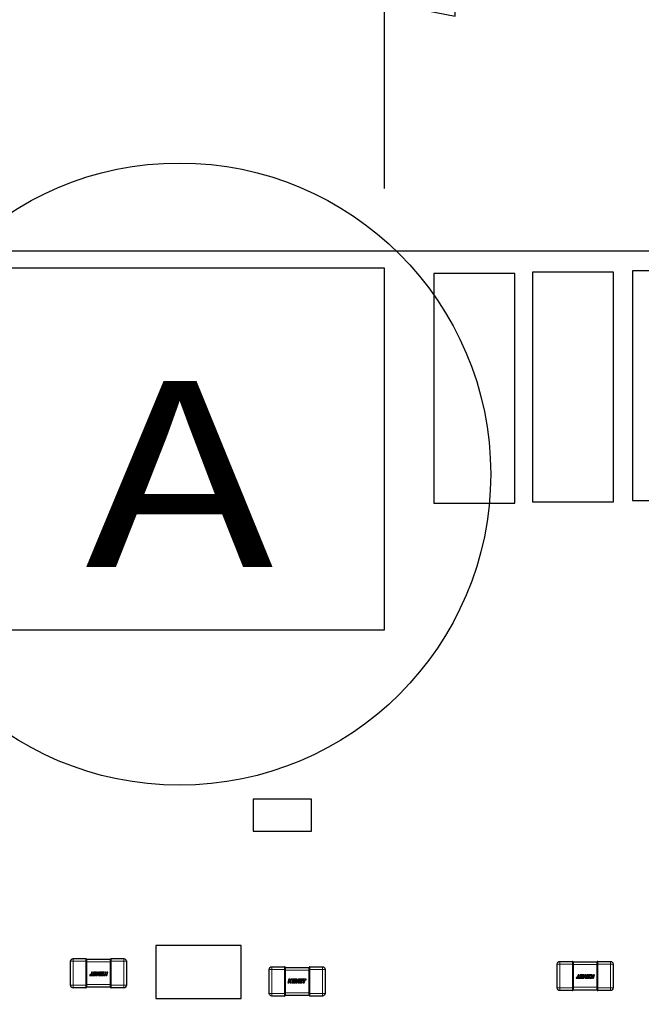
# Model space of a CAD drawing. Header units: millimetres. Extents: x 4 to 585, y 130 to 416.
# Tile 8 of 100: x 103 to 115, y 277 to 296. Entities that reach past the tile are written whole.
import ezdxf

# ---------------------------------------------------------------- set-up
doc = ezdxf.new("R2010")
doc.units = ezdxf.units.MM
doc.header["$LTSCALE"] = 0.75
for name, color, linetype, lineweight in [('Annotations', 7, 'Continuous', 13), ('Dimensions', 7, 'Continuous', 13), ('Visible', 7, 'Continuous', 25), ('Visible Narrow', 7, 'Continuous', 13)]:
    doc.layers.add(name, color=color, linetype=linetype, lineweight=lineweight)
doc.styles.get("Standard").update_dxf_attribs({"font": 'cour.ttf'})
doc.dimstyles.new('ISO-25', dxfattribs={"dimtxt": 2.5, "dimasz": 2.5, "dimexe": 1.5, "dimexo": 1.5, "dimgap": 1, "dimtad": 1, "dimdec": 1, "dimdsep": 46, "dimtxsty": 'Standard', "dimcen": 0, "dimclrd": 256, "dimclre": 256, "dimclrt": 256, "dimazin": 2, "dimtp": 0.1, "dimtm": 0.1, "dimtfac": 0.72, "dimtdec": 1, "dimtmove": 0, "dimatfit": 3, "dimfxl": 1, "dimarcsym": 0})

# ---------------------------------------------------------------- blocks, each defined once
blk = doc.blocks.new('*D59')
at = {"layer": 'Defpoints', "color": 0, "transparency": 16777216}
for p in [(145.7577, 289.494564), (157.843894, 289.472479)]:
    blk.add_point(p, dxfattribs=at)
at = {"layer": 'Dimensions', "lineweight": -2, "transparency": 16777216}
for p, q in [((147.2577, 289.494564), (150.7577, 289.494564)), ((150.7577, 289.494564), (152.843894, 289.472479)), ((152.843894, 289.472479), (168.403723, 289.472479))]:
    blk.add_line(p, q, dxfattribs=at)
at = {"layer": 'Dimensions', "transparency": 16777216, "insert": (163.623808, 291.877394), "char_height": 2.5, "attachment_point": 5}
blk.add_mtext('30.7', dxfattribs=at)
blk = doc.blocks.new('*D61')
at = {"layer": 'Defpoints', "color": 0, "transparency": 16777216}
for p in [(145.7577, 300.71712), (145.7577, 289.494564)]:
    blk.add_point(p, dxfattribs=at)
at = {"layer": 'Dimensions', "lineweight": -2, "transparency": 16777216}
blk.add_line((145.7577, 290.994564), (145.7577, 311.238487), dxfattribs=at)
at = {"layer": 'Dimensions', "transparency": 16777216, "insert": (143.352785, 306.477804), "char_height": 2.5, "attachment_point": 5, "rotation": 90}
blk.add_mtext('47.2', dxfattribs=at)
blk = doc.blocks.new('*D76')
at = {"layer": 'Defpoints', "color": 0, "transparency": 16777216}
for p in [(134.487104, 283.533671), (157.601203, 276.283685)]:
    blk.add_point(p, dxfattribs=at)
at = {"layer": 'Dimensions', "lineweight": -2, "transparency": 16777216}
for p, q in [((135.987104, 283.533671), (147.601203, 283.533671)), ((147.601203, 283.533671), (152.601203, 276.283685)), ((152.601203, 276.283685), (168.212315, 276.283685))]:
    blk.add_line(p, q, dxfattribs=at)
at = {"layer": 'Dimensions', "transparency": 16777216, "insert": (163.406759, 278.6886), "char_height": 2.5, "attachment_point": 5}
blk.add_mtext('24.7', dxfattribs=at)
blk = doc.blocks.new('*D79')
at = {"layer": 'Defpoints', "color": 0, "transparency": 16777216}
for p in [(111.151992, 300.71712), (109.8261, 290.972764)]:
    blk.add_point(p, dxfattribs=at)
at = {"layer": 'Dimensions', "lineweight": -2, "transparency": 16777216}
for p, q in [((111.151992, 295.71712), (111.151992, 311.298316)), ((109.8261, 292.472764), (109.8261, 295.972764)), ((109.8261, 295.972764), (111.151992, 295.71712))]:
    blk.add_line(p, q, dxfattribs=at)
at = {"layer": 'Dimensions', "transparency": 16777216, "insert": (108.747078, 306.507718), "char_height": 2.5, "attachment_point": 5, "rotation": 90}
blk.add_mtext('11.3', dxfattribs=at)

msp = doc.modelspace()

# ---------------------------------------------------------------- linework, layer by layer
at = {"layer": 'Annotations', "linetype": 'Continuous', "lineweight": 25}
msp.add_circle((105.971, 287.104), 5.849, dxfattribs=at)
at = {"layer": 'Visible'}
for p, q in [((147.558, 291.295, -0.021), (99.97, 291.295, -0.021)), ((109.826, 290.973, 3.005), (102.326, 290.973, 3.005)), ((109.826, 284.173, 3.005), (109.826, 290.973, 3.005)), ((112.274, 290.875, 1.905), (110.75, 290.875, 1.905)), ((110.75, 290.875, 1.905), (110.75, 286.557, 1.905)), ((112.274, 286.557, 1.905), (112.274, 290.875, 1.905)), ((114.128, 290.9, 1.905), (112.604, 290.9, 1.905)), ((112.604, 290.9, 1.905), (112.604, 286.582, 1.905)), ((114.128, 286.582, 1.905), (114.128, 290.9, 1.905)), ((116.007, 290.926, 1.905), (114.484, 290.926, 1.905)), ((114.484, 290.926, 1.905), (114.484, 286.608, 1.905)), ((114.484, 286.608, 1.905), (116.007, 286.608, 1.905)), ((110.75, 286.557, 1.905), (112.274, 286.557, 1.905)), ((112.604, 286.582, 1.905), (114.128, 286.582, 1.905)), ((102.326, 284.173, 3.005), (109.826, 284.173, 3.005)), ((108.455, 280.989, 0.555), (107.355, 280.989, 0.555)), ((107.355, 280.989, 0.555), (107.355, 280.389, 0.555)), ((108.455, 280.389, 0.555), (108.455, 280.989, 0.555)), ((107.355, 280.389, 0.555), (108.455, 280.389, 0.555)), ((107.13, 278.243, 0.405), (105.53, 278.243, 0.405)), ((105.53, 278.243, 0.405), (105.53, 277.243, 0.405)), ((107.13, 277.243, 0.405), (107.13, 278.243, 0.405)), ((103.925, 277.493, 0.505), (103.925, 277.943, 0.505)), ((103.975, 277.993, 0.505), (104.213, 277.993, 0.505)), ((104.225, 277.982, 0.493), (104.676, 277.982, 0.493)), ((104.225, 277.943, 0.543), (104.225, 277.942, 0.543)), ((104.225, 277.932, 0.544), (104.225, 277.504, 0.544)), ((104.675, 277.942, 0.543), (104.675, 277.943, 0.543)), ((104.676, 277.504, 0.544), (104.676, 277.932, 0.544)), ((104.688, 277.993, 0.505), (104.925, 277.993, 0.505)), ((104.975, 277.943, 0.505), (104.975, 277.493, 0.505)), ((113.07, 277.442, 0.505), (113.07, 277.892, 0.505)), ((113.12, 277.942, 0.505), (113.358, 277.942, 0.505)), ((113.369, 277.931, 0.493), (113.82, 277.931, 0.493)), ((113.369, 277.892, 0.543), (113.369, 277.891, 0.543)), ((113.819, 277.891, 0.543), (113.819, 277.892, 0.543)), ((113.832, 277.942, 0.505), (114.07, 277.942, 0.505)), ((114.12, 277.892, 0.505), (114.12, 277.442, 0.505)), ((104.319, 277.742, 0.546), (104.304, 277.687, 0.546)), ((104.339, 277.742, 0.546), (104.319, 277.742, 0.546)), ((104.323, 277.687, 0.546), (104.339, 277.742, 0.546)), ((104.353, 277.712, 0.546), (104.349, 277.7, 0.546)), ((104.349, 277.7, 0.546), (104.378, 277.7, 0.546)), ((104.381, 277.712, 0.546), (104.353, 277.712, 0.546)), ((104.358, 277.742, 0.546), (104.355, 277.729, 0.546)), ((104.355, 277.729, 0.546), (104.386, 277.729, 0.546)), ((104.409, 277.742, 0.546), (104.358, 277.742, 0.546)), ((104.378, 277.7, 0.546), (104.374, 277.687, 0.546)), ((104.386, 277.729, 0.546), (104.381, 277.712, 0.546)), ((104.39, 277.674, 0.546), (104.409, 277.742, 0.546)), ((104.417, 277.742, 0.546), (104.398, 277.674, 0.546)), ((104.434, 277.742, 0.546), (104.417, 277.742, 0.546)), ((104.417, 277.681, 0.546), (104.434, 277.742, 0.546)), ((104.449, 277.742, 0.546), (104.417, 277.681, 0.546)), ((104.427, 277.674, 0.546), (104.452, 277.722, 0.546)), ((104.467, 277.742, 0.546), (104.449, 277.742, 0.546)), ((104.452, 277.722, 0.546), (104.449, 277.674, 0.546)), ((104.463, 277.682, 0.546), (104.467, 277.742, 0.546)), ((104.481, 277.742, 0.546), (104.463, 277.682, 0.546)), ((104.477, 277.674, 0.546), (104.493, 277.729, 0.546)), ((104.553, 277.742, 0.546), (104.481, 277.742, 0.546)), ((104.493, 277.729, 0.546), (104.53, 277.729, 0.546)), ((104.497, 277.712, 0.546), (104.493, 277.7, 0.546)), ((104.493, 277.7, 0.546), (104.522, 277.7, 0.546)), ((104.526, 277.712, 0.546), (104.497, 277.712, 0.546)), ((104.522, 277.7, 0.546), (104.518, 277.687, 0.546)), ((104.53, 277.729, 0.546), (104.526, 277.712, 0.546)), ((104.534, 277.674, 0.546), (104.553, 277.742, 0.546)), ((104.576, 277.705, 0.546), (104.544, 277.674, 0.546)), ((104.561, 277.742, 0.546), (104.576, 277.705, 0.546)), ((104.581, 277.742, 0.546), (104.561, 277.742, 0.546)), ((104.567, 277.674, 0.546), (104.595, 277.703, 0.546)), ((104.596, 277.705, 0.546), (104.581, 277.742, 0.546)), ((104.595, 277.703, 0.546), (104.587, 277.674, 0.546)), ((104.606, 277.742, 0.546), (104.596, 277.705, 0.546)), ((104.606, 277.674, 0.546), (104.626, 277.742, 0.546)), ((104.626, 277.742, 0.546), (104.606, 277.742, 0.546)), ((107.659, 277.34, 0.505), (107.659, 277.79, 0.505)), ((107.709, 277.84, 0.505), (107.947, 277.84, 0.505)), ((107.959, 277.829, 0.493), (108.409, 277.829, 0.493)), ((107.959, 277.79, 0.543), (107.959, 277.789, 0.543)), ((107.959, 277.779, 0.544), (107.959, 277.351, 0.544)), ((108.409, 277.789, 0.543), (108.409, 277.79, 0.543)), ((108.409, 277.351, 0.544), (108.409, 277.779, 0.544)), ((108.421, 277.84, 0.505), (108.659, 277.84, 0.505)), ((108.709, 277.79, 0.505), (108.709, 277.34, 0.505)), ((113.369, 277.881, 0.544), (113.369, 277.453, 0.544)), ((113.82, 277.453, 0.544), (113.82, 277.881, 0.544)), ((104.285, 277.687, 0.546), (104.282, 277.674, 0.546)), ((104.282, 277.674, 0.546), (104.39, 277.674, 0.546)), ((104.304, 277.687, 0.546), (104.285, 277.687, 0.546)), ((104.343, 277.687, 0.546), (104.323, 277.687, 0.546)), ((104.374, 277.687, 0.546), (104.343, 277.687, 0.546)), ((104.398, 277.674, 0.546), (104.427, 277.674, 0.546)), ((104.449, 277.674, 0.546), (104.477, 277.674, 0.546)), ((104.488, 277.687, 0.546), (104.484, 277.674, 0.546)), ((104.484, 277.674, 0.546), (104.534, 277.674, 0.546)), ((104.518, 277.687, 0.546), (104.488, 277.687, 0.546)), ((104.544, 277.674, 0.546), (104.567, 277.674, 0.546)), ((104.587, 277.674, 0.546), (104.606, 277.674, 0.546)), ((108.029, 277.609, 0.546), (108.009, 277.541, 0.546)), ((108.009, 277.541, 0.546), (108.028, 277.541, 0.546)), ((108.028, 277.541, 0.546), (108.039, 277.578, 0.546)), ((108.048, 277.609, 0.546), (108.029, 277.609, 0.546)), ((108.039, 277.578, 0.546), (108.054, 277.541, 0.546)), ((108.04, 277.58, 0.546), (108.048, 277.609, 0.546)), ((108.068, 277.609, 0.546), (108.04, 277.58, 0.546)), ((108.054, 277.541, 0.546), (108.074, 277.541, 0.546)), ((108.059, 277.578, 0.546), (108.09, 277.609, 0.546)), ((108.074, 277.541, 0.546), (108.059, 277.578, 0.546)), ((108.09, 277.609, 0.546), (108.068, 277.609, 0.546)), ((108.101, 277.609, 0.546), (108.082, 277.541, 0.546)), ((108.082, 277.541, 0.546), (108.154, 277.541, 0.546)), ((108.151, 277.609, 0.546), (108.101, 277.609, 0.546)), ((108.104, 277.554, 0.546), (108.109, 277.571, 0.546)), ((108.142, 277.554, 0.546), (108.104, 277.554, 0.546)), ((108.109, 277.571, 0.546), (108.138, 277.571, 0.546)), ((108.113, 277.583, 0.546), (108.116, 277.596, 0.546)), ((108.142, 277.583, 0.546), (108.113, 277.583, 0.546)), ((108.116, 277.596, 0.546), (108.147, 277.596, 0.546)), ((108.138, 277.571, 0.546), (108.142, 277.583, 0.546)), ((108.157, 277.609, 0.546), (108.142, 277.554, 0.546)), ((108.147, 277.596, 0.546), (108.151, 277.609, 0.546)), ((108.154, 277.541, 0.546), (108.171, 277.601, 0.546)), ((108.186, 277.609, 0.546), (108.157, 277.609, 0.546)), ((108.171, 277.601, 0.546), (108.168, 277.541, 0.546)), ((108.168, 277.541, 0.546), (108.186, 277.541, 0.546)), ((108.183, 277.56, 0.546), (108.186, 277.609, 0.546)), ((108.207, 277.609, 0.546), (108.183, 277.56, 0.546)), ((108.186, 277.541, 0.546), (108.218, 277.601, 0.546)), ((108.218, 277.601, 0.546), (108.201, 277.541, 0.546)), ((108.201, 277.541, 0.546), (108.218, 277.541, 0.546)), ((108.237, 277.609, 0.546), (108.207, 277.609, 0.546)), ((108.218, 277.541, 0.546), (108.237, 277.609, 0.546)), ((108.245, 277.609, 0.546), (108.226, 277.541, 0.546)), ((108.226, 277.541, 0.546), (108.277, 277.541, 0.546)), ((108.353, 277.609, 0.546), (108.245, 277.609, 0.546)), ((108.249, 277.554, 0.546), (108.253, 277.571, 0.546)), ((108.28, 277.554, 0.546), (108.249, 277.554, 0.546)), ((108.253, 277.571, 0.546), (108.282, 277.571, 0.546)), ((108.257, 277.583, 0.546), (108.261, 277.596, 0.546)), ((108.286, 277.583, 0.546), (108.257, 277.583, 0.546)), ((108.261, 277.596, 0.546), (108.291, 277.596, 0.546)), ((108.277, 277.541, 0.546), (108.28, 277.554, 0.546)), ((108.282, 277.571, 0.546), (108.286, 277.583, 0.546)), ((108.291, 277.596, 0.546), (108.312, 277.596, 0.546)), ((108.312, 277.596, 0.546), (108.296, 277.541, 0.546)), ((108.296, 277.541, 0.546), (108.315, 277.541, 0.546)), ((108.315, 277.541, 0.546), (108.331, 277.596, 0.546)), ((108.331, 277.596, 0.546), (108.35, 277.596, 0.546)), ((108.35, 277.596, 0.546), (108.353, 277.609, 0.546)), ((113.429, 277.636, 0.546), (113.426, 277.623, 0.546)), ((113.426, 277.623, 0.546), (113.534, 277.623, 0.546)), ((113.448, 277.636, 0.546), (113.429, 277.636, 0.546)), ((113.463, 277.691, 0.546), (113.448, 277.636, 0.546)), ((113.483, 277.691, 0.546), (113.463, 277.691, 0.546)), ((113.467, 277.636, 0.546), (113.483, 277.691, 0.546)), ((113.487, 277.636, 0.546), (113.467, 277.636, 0.546)), ((113.518, 277.636, 0.546), (113.487, 277.636, 0.546)), ((113.497, 277.661, 0.546), (113.493, 277.649, 0.546)), ((113.493, 277.649, 0.546), (113.522, 277.649, 0.546)), ((113.525, 277.661, 0.546), (113.497, 277.661, 0.546)), ((113.502, 277.691, 0.546), (113.499, 277.678, 0.546)), ((113.499, 277.678, 0.546), (113.53, 277.678, 0.546)), ((113.553, 277.691, 0.546), (113.502, 277.691, 0.546)), ((113.522, 277.649, 0.546), (113.518, 277.636, 0.546)), ((113.53, 277.678, 0.546), (113.525, 277.661, 0.546)), ((113.534, 277.623, 0.546), (113.553, 277.691, 0.546)), ((113.561, 277.691, 0.546), (113.542, 277.623, 0.546)), ((113.542, 277.623, 0.546), (113.571, 277.623, 0.546)), ((113.578, 277.691, 0.546), (113.561, 277.691, 0.546)), ((113.561, 277.631, 0.546), (113.578, 277.691, 0.546)), ((113.593, 277.691, 0.546), (113.561, 277.631, 0.546)), ((113.571, 277.623, 0.546), (113.596, 277.672, 0.546)), ((113.611, 277.691, 0.546), (113.593, 277.691, 0.546)), ((113.596, 277.672, 0.546), (113.593, 277.623, 0.546)), ((113.593, 277.623, 0.546), (113.621, 277.623, 0.546)), ((113.607, 277.631, 0.546), (113.611, 277.691, 0.546)), ((113.625, 277.691, 0.546), (113.607, 277.631, 0.546)), ((113.621, 277.623, 0.546), (113.637, 277.678, 0.546)), ((113.697, 277.691, 0.546), (113.625, 277.691, 0.546)), ((113.632, 277.636, 0.546), (113.628, 277.623, 0.546)), ((113.628, 277.623, 0.546), (113.678, 277.623, 0.546)), ((113.662, 277.636, 0.546), (113.632, 277.636, 0.546)), ((113.637, 277.678, 0.546), (113.674, 277.678, 0.546)), ((113.641, 277.661, 0.546), (113.637, 277.649, 0.546)), ((113.637, 277.649, 0.546), (113.666, 277.649, 0.546)), ((113.67, 277.661, 0.546), (113.641, 277.661, 0.546)), ((113.666, 277.649, 0.546), (113.662, 277.636, 0.546)), ((113.674, 277.678, 0.546), (113.67, 277.661, 0.546)), ((113.678, 277.623, 0.546), (113.697, 277.691, 0.546)), ((113.72, 277.654, 0.546), (113.688, 277.623, 0.546)), ((113.688, 277.623, 0.546), (113.711, 277.623, 0.546)), ((113.705, 277.691, 0.546), (113.72, 277.654, 0.546)), ((113.725, 277.691, 0.546), (113.705, 277.691, 0.546)), ((113.711, 277.623, 0.546), (113.739, 277.652, 0.546)), ((113.74, 277.654, 0.546), (113.725, 277.691, 0.546)), ((113.739, 277.652, 0.546), (113.731, 277.623, 0.546)), ((113.731, 277.623, 0.546), (113.75, 277.623, 0.546)), ((113.75, 277.691, 0.546), (113.74, 277.654, 0.546)), ((113.75, 277.623, 0.546), (113.769, 277.691, 0.546)), ((113.769, 277.691, 0.546), (113.75, 277.691, 0.546)), ((104.213, 277.443, 0.505), (103.975, 277.443, 0.505)), ((104.225, 277.494, 0.543), (104.225, 277.493, 0.543)), ((104.676, 277.454, 0.493), (104.225, 277.454, 0.493)), ((104.675, 277.493, 0.543), (104.675, 277.494, 0.543)), ((104.925, 277.443, 0.505), (104.688, 277.443, 0.505)), ((107.959, 277.341, 0.543), (107.959, 277.34, 0.543)), ((108.409, 277.34, 0.543), (108.409, 277.341, 0.543)), ((113.358, 277.392, 0.505), (113.12, 277.392, 0.505)), ((113.82, 277.403, 0.493), (113.369, 277.403, 0.493)), ((113.369, 277.443, 0.543), (113.369, 277.442, 0.543)), ((113.819, 277.442, 0.543), (113.819, 277.443, 0.543)), ((114.07, 277.392, 0.505), (113.832, 277.392, 0.505)), ((105.53, 277.243, 0.405), (107.13, 277.243, 0.405)), ((107.947, 277.29, 0.505), (107.709, 277.29, 0.505)), ((108.409, 277.301, 0.493), (107.959, 277.301, 0.493)), ((108.659, 277.29, 0.505), (108.421, 277.29, 0.505))]:
    msp.add_line(p, q, dxfattribs=at)
at = {"layer": 'Visible', "extrusion": (0, -5.1034e-12, -1)}
for centre, start, end in [((-103.975, 277.943, -0.505), 0, 90), ((-104.925, 277.943, -0.505), 90, 180), ((-113.12, 277.892, -0.505), 0, 90), ((-114.07, 277.892, -0.505), 90, 180), ((-103.975, 277.493, -0.505), 270, 360), ((-104.925, 277.493, -0.505), 180, 270), ((-113.12, 277.442, -0.505), 270, 360), ((-114.07, 277.442, -0.505), 180, 270)]:
    msp.add_arc(centre, 0.05, start, end, dxfattribs=at)
at = {"layer": 'Visible'}
for centre, start, end in [((104.213, 277.981, 0.505), 0, 90), ((104.688, 277.981, 0.505), 90, 180), ((113.358, 277.93, 0.505), 0, 90), ((113.832, 277.93, 0.505), 90, 180), ((107.947, 277.828, 0.505), 0, 90), ((108.421, 277.828, 0.505), 90, 180), ((104.213, 277.455, 0.505), 270, 360), ((104.688, 277.455, 0.505), 180, 270), ((113.358, 277.404, 0.505), 270, 360), ((113.832, 277.404, 0.505), 180, 270), ((107.947, 277.302, 0.505), 270, 360), ((108.421, 277.302, 0.505), 180, 270)]:
    msp.add_arc(centre, 0.012, start, end, dxfattribs=at)
at = {"layer": 'Visible', "extrusion": (1, 0, 0)}
for centre, start, end in [((277.943, 0.505, 104.225), 360, 90), ((277.892, 0.505, 113.369), 360, 90), ((277.79, 0.505, 107.959), 0, 90), ((277.493, 0.505, 104.225), 90, 180), ((277.34, 0.505, 107.959), 90, 180), ((277.442, 0.505, 113.369), 90, 180)]:
    msp.add_arc(centre, 0.038, start, end, dxfattribs=at)
at = {"layer": 'Visible', "extrusion": (-1, 0, 0)}
for centre, start, end in [((-277.943, 0.505, -104.675), 90, 180), ((-277.892, 0.505, -113.82), 90, 180), ((-277.79, 0.505, -108.409), 90, 180), ((-277.493, 0.505, -104.675), 0, 90), ((-277.34, 0.505, -108.409), 360, 90), ((-277.442, 0.505, -113.82), 0, 90)]:
    msp.add_arc(centre, 0.038, start, end, dxfattribs=at)
at = {"layer": 'Visible', "extrusion": (0, 5.1034e-12, -1)}
for centre, start, end in [((-107.709, 277.79, -0.505), 0, 90), ((-108.659, 277.79, -0.505), 90, 180), ((-107.709, 277.34, -0.505), 270, 0), ((-108.659, 277.34, -0.505), 180, 270)]:
    msp.add_arc(centre, 0.05, start, end, dxfattribs=at)
at = {"layer": 'Visible'}
for points in [[(104.225, 277.942, 0.543), (104.226, 277.938, 0.544), (104.225, 277.935, 0.544), (104.225, 277.932, 0.544)], [(104.676, 277.932, 0.544), (104.676, 277.935, 0.544), (104.675, 277.938, 0.544), (104.675, 277.942, 0.543)], [(113.369, 277.891, 0.543), (113.37, 277.887, 0.544), (113.369, 277.884, 0.544), (113.369, 277.881, 0.544)], [(113.82, 277.881, 0.544), (113.82, 277.884, 0.544), (113.819, 277.887, 0.544), (113.819, 277.891, 0.543)], [(107.959, 277.789, 0.543), (107.959, 277.786, 0.544), (107.959, 277.782, 0.544), (107.959, 277.779, 0.544)], [(108.409, 277.779, 0.544), (108.409, 277.782, 0.544), (108.409, 277.786, 0.544), (108.409, 277.789, 0.543)], [(104.225, 277.504, 0.544), (104.225, 277.5, 0.544), (104.226, 277.497, 0.544), (104.225, 277.494, 0.543)], [(104.675, 277.494, 0.543), (104.675, 277.497, 0.544), (104.676, 277.5, 0.544), (104.676, 277.504, 0.544)], [(107.959, 277.351, 0.544), (107.959, 277.348, 0.544), (107.959, 277.345, 0.544), (107.959, 277.341, 0.543)], [(108.409, 277.341, 0.543), (108.409, 277.345, 0.544), (108.409, 277.348, 0.544), (108.409, 277.351, 0.544)], [(113.369, 277.453, 0.544), (113.369, 277.45, 0.544), (113.37, 277.446, 0.544), (113.369, 277.443, 0.543)], [(113.819, 277.443, 0.543), (113.819, 277.446, 0.544), (113.82, 277.45, 0.544), (113.82, 277.453, 0.544)]]:
    msp.add_open_spline(points, degree=3, dxfattribs=at)
at = {"layer": 'Visible Narrow'}
for p, q in [((104.213, 277.943, 0.555), (103.975, 277.943, 0.555)), ((103.975, 277.943, 0.555), (103.975, 277.493, 0.555)), ((104.213, 277.493, 0.555), (104.213, 277.943, 0.555)), ((104.676, 277.931, 0.544), (104.225, 277.931, 0.544)), ((104.925, 277.943, 0.555), (104.688, 277.943, 0.555)), ((104.688, 277.943, 0.555), (104.688, 277.493, 0.555)), ((104.925, 277.493, 0.555), (104.925, 277.943, 0.555)), ((113.358, 277.892, 0.555), (113.12, 277.892, 0.555)), ((113.12, 277.892, 0.555), (113.12, 277.442, 0.555)), ((113.358, 277.442, 0.555), (113.358, 277.892, 0.555)), ((114.07, 277.892, 0.555), (113.832, 277.892, 0.555)), ((113.832, 277.892, 0.555), (113.832, 277.442, 0.555)), ((114.07, 277.442, 0.555), (114.07, 277.892, 0.555)), ((107.947, 277.79, 0.555), (107.709, 277.79, 0.555)), ((107.709, 277.79, 0.555), (107.709, 277.34, 0.555)), ((107.947, 277.34, 0.555), (107.947, 277.79, 0.555)), ((108.409, 277.778, 0.544), (107.959, 277.778, 0.544)), ((108.659, 277.79, 0.555), (108.421, 277.79, 0.555)), ((108.421, 277.79, 0.555), (108.421, 277.34, 0.555)), ((108.659, 277.34, 0.555), (108.659, 277.79, 0.555)), ((113.82, 277.88, 0.544), (113.369, 277.88, 0.544)), ((103.975, 277.493, 0.555), (104.213, 277.493, 0.555)), ((104.225, 277.505, 0.544), (104.676, 277.505, 0.544)), ((104.688, 277.493, 0.555), (104.925, 277.493, 0.555)), ((107.709, 277.34, 0.555), (107.947, 277.34, 0.555)), ((107.959, 277.352, 0.544), (108.409, 277.352, 0.544)), ((108.421, 277.34, 0.555), (108.659, 277.34, 0.555)), ((113.12, 277.442, 0.555), (113.358, 277.442, 0.555)), ((113.369, 277.454, 0.544), (113.82, 277.454, 0.544)), ((113.832, 277.442, 0.555), (114.07, 277.442, 0.555))]:
    msp.add_line(p, q, dxfattribs=at)
at = {"layer": 'Visible Narrow', "extrusion": (0, -1, 5.1034e-12)}
for centre, radius in [((103.975, 0.505, -277.943), 0.05), ((104.688, 0.543, -277.943), 0.012), ((113.12, 0.505, -277.892), 0.05), ((113.832, 0.543, -277.892), 0.012), ((103.975, 0.505, -277.493), 0.05), ((104.688, 0.543, -277.493), 0.012), ((113.12, 0.505, -277.442), 0.05), ((113.832, 0.543, -277.442), 0.012)]:
    msp.add_arc(centre, radius, 90, 180, dxfattribs=at)
at = {"layer": 'Visible Narrow', "extrusion": (-1, 0, 0)}
for centre, start, end in [((-277.943, 0.505, -103.975), 90, 180), ((-277.943, 0.505, -104.213), 90, 180), ((-277.892, 0.505, -113.12), 90, 180), ((-277.892, 0.505, -113.358), 90, 180), ((-277.79, 0.505, -107.709), 90, 180), ((-277.79, 0.505, -107.947), 90, 180), ((-277.493, 0.505, -103.975), 0, 90), ((-277.493, 0.505, -104.213), 0, 90), ((-277.34, 0.505, -107.709), 360, 90), ((-277.34, 0.505, -107.947), 360, 90), ((-277.442, 0.505, -113.12), 0, 90), ((-277.442, 0.505, -113.358), 0, 90)]:
    msp.add_arc(centre, 0.05, start, end, dxfattribs=at)
at = {"layer": 'Visible Narrow', "extrusion": (0, 1, -5.1034e-12)}
for centre, radius in [((-104.213, 0.543, 277.943), 0.012), ((-104.925, 0.505, 277.943), 0.05), ((-113.358, 0.543, 277.892), 0.012), ((-114.07, 0.505, 277.892), 0.05), ((-104.213, 0.543, 277.493), 0.012), ((-104.925, 0.505, 277.493), 0.05), ((-113.358, 0.543, 277.442), 0.012), ((-114.07, 0.505, 277.442), 0.05)]:
    msp.add_arc(centre, radius, 90, 180, dxfattribs=at)
at = {"layer": 'Visible Narrow', "extrusion": (1, 0, 0)}
for centre, start, end in [((277.943, 0.505, 104.688), 360, 90), ((277.943, 0.505, 104.925), 360, 90), ((277.892, 0.505, 113.832), 360, 90), ((277.892, 0.505, 114.07), 360, 90), ((277.79, 0.505, 108.421), 0, 90), ((277.79, 0.505, 108.659), 0, 90), ((277.493, 0.505, 104.688), 90, 180), ((277.493, 0.505, 104.925), 90, 180), ((277.34, 0.505, 108.421), 90, 180), ((277.34, 0.505, 108.659), 90, 180), ((277.442, 0.505, 113.832), 90, 180), ((277.442, 0.505, 114.07), 90, 180)]:
    msp.add_arc(centre, 0.05, start, end, dxfattribs=at)
at = {"layer": 'Visible Narrow', "extrusion": (0, -1, -5.1034e-12)}
for centre, radius in [((107.709, 0.505, -277.79), 0.05), ((108.421, 0.543, -277.79), 0.012), ((107.709, 0.505, -277.34), 0.05), ((108.421, 0.543, -277.34), 0.012)]:
    msp.add_arc(centre, radius, 90, 180, dxfattribs=at)
at = {"layer": 'Visible Narrow', "extrusion": (0, 1, 5.1034e-12)}
for centre, radius in [((-107.947, 0.543, 277.79), 0.012), ((-108.659, 0.505, 277.79), 0.05), ((-107.947, 0.543, 277.34), 0.012), ((-108.659, 0.505, 277.34), 0.05)]:
    msp.add_arc(centre, radius, 90, 180, dxfattribs=at)

# ---------------------------------------------------------------- texts
at = {"layer": 'Annotations', "linetype": 'Continuous', "insert": (105.971, 287.104), "char_height": 3.5, "attachment_point": 5}
msp.add_mtext('A', dxfattribs=at)

# ---------------------------------------------------------------- dimensions: what is measured, and where the dimension line sits
at = {"layer": 'Dimensions'}
for feature_location, offset, dtype, picture, middle in [((109.826, 290.973), (1.326, 9.744), 1, '*D79', (108.747, 306.508)), ((145.758, 289.495), (0, 11.223), 1, '*D61', (143.353, 306.478)), ((145.758, 289.495), (12.086, -0.022), 0, '*D59', (163.624, 291.877)), ((134.487, 283.534), (23.114, -7.25), 0, '*D76', (163.407, 278.689))]:
    dim = msp.add_ordinate_dim(feature_location=feature_location, offset=offset, dtype=dtype, origin=(98.558, 258.795), dimstyle='ISO-25', override={"dimlfac": 1}, dxfattribs=at)
    dim.commit()
    dim.dimension.update_dxf_attribs({"geometry": picture, "text_midpoint": middle})

doc.saveas('drawing.dxf')
